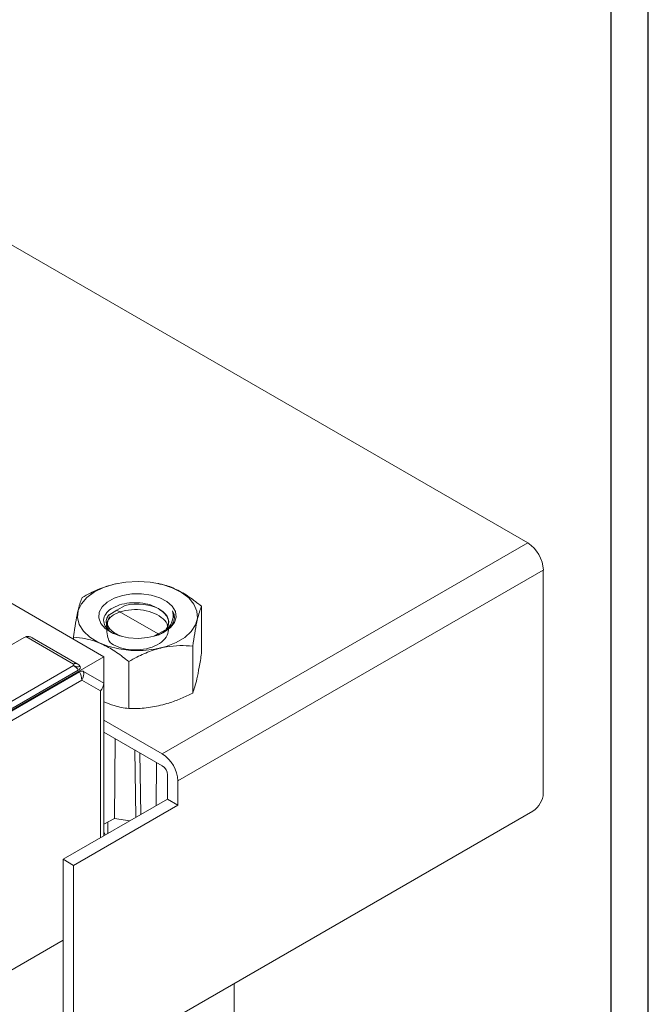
# Model space of a CAD drawing. Header units: millimetres. Extents: x 0 to 841, y 0 to 594.
# Tile 10 of 11: x 756 to 841, y 164 to 297. Entities that reach past the tile are written whole.
import ezdxf

# ---------------------------------------------------------------- set-up
doc = ezdxf.new("R2010")
doc.units = ezdxf.units.MM
doc.layers.add('FORMATO', color=7, linetype='Continuous')
doc.styles.add('SLDTEXTSTYLE2', font='TXT', dxfattribs={"width": 0.569583})

# ---------------------------------------------------------------- blocks, each defined once
blk = doc.blocks.new('SW_NOTE_0')
at = {"color": 0, "linetype": 'Continuous', "lineweight": 0, "insert": (-1.71, 0), "char_height": 1.32292, "attachment_point": 1, "rotation": 90, "style": 'SLDTEXTSTYLE2'}
blk.add_mtext('Sujeito a alteração sem aviso prévio. As informações contidas são valores de referência.                                                           Los valores demostrados pueden ser cambiados sin aviso previo. La información és de referencia solamente.', dxfattribs=at)

msp = doc.modelspace()

# ---------------------------------------------------------------- linework, layer by layer
at = {"color": 7, "linetype": 'Continuous', "lineweight": 15}
for p, q in [((824.66, 226.09), (749.36, 269.57)), ((767.25, 210.68), (700.03, 249.49)), ((775.16, 197.52), (824.66, 226.09)), ((777.29, 193.84), (826.78, 222.42)), ((826.78, 192.21), (826.78, 222.42)), ((769.06, 220.62), (769.05, 220.61)), ((774.7, 220.59), (774.55, 220.62)), ((769.01, 216.99), (770.13, 217.62)), ((780.49, 217.51), (780.49, 211.14)), ((767.82, 216.21), (767.91, 216.33)), ((767.91, 216.33), (769.01, 216.99)), ((769.01, 216.99), (774.6, 213.77)), ((776.56, 216.89), (776.77, 215.94)), ((767.87, 214.4), (767.94, 214.58)), ((774.6, 213.77), (774.07, 213.46)), ((775.6, 214.34), (774.6, 213.77)), ((774.6, 213.63), (774.6, 213.77)), ((756.46, 213.29), (739.63, 203.58)), ((763.13, 209.68), (756.7, 213.4)), ((757.52, 213.26), (763.63, 209.73)), ((763.13, 213.31), (763.13, 213.07)), ((779.3, 212.12), (779.3, 205.75)), ((692.96, 167.8), (767.25, 210.68)), ((763.13, 209.48), (695.48, 170.42)), ((763.63, 209.73), (763.68, 209.7)), ((763.68, 209.7), (763.68, 209.7)), ((767.25, 207.1), (767.25, 210.68)), ((770.62, 210.02), (770.62, 203.65)), ((696.14, 169.8), (763.79, 208.85)), ((696.28, 169.58), (763.93, 208.63)), ((764.5, 208.69), (767.25, 207.1)), ((764.27, 207.52), (696.61, 168.46)), ((766.79, 206.06), (764.27, 207.52)), ((767.25, 186.42), (767.25, 207.1)), ((766.79, 186.15), (766.79, 206.06)), ((775.16, 197.52), (767.25, 202.08)), ((775.16, 195.89), (767.25, 200.45)), ((768.77, 199.57), (768.71, 188.78)), ((771.44, 198.03), (771.6, 188.93)), ((772.11, 197.65), (772.26, 189.31)), ((774.37, 196.34), (774.33, 190.5)), ((775.87, 194.66), (775.87, 191.39)), ((777.29, 193.84), (777.29, 190.58)), ((775.87, 191.39), (761.73, 183.23)), ((775.87, 191.62), (775.87, 191.39)), ((777.29, 190.58), (775.87, 191.39)), ((777.29, 190.58), (763.14, 182.41)), ((764.56, 154.65), (825.37, 189.76)), ((767.25, 188), (768.71, 188.78)), ((767.77, 188.27), (767.77, 186.71)), ((768.71, 188.78), (770.79, 188.46)), ((767.25, 186.95), (767.44, 186.53)), ((763.14, 182.41), (761.73, 183.23)), ((761.73, 183.23), (761.73, 156.28)), ((763.14, 182.41), (763.14, 155.47)), ((709.4, 142.04), (761.73, 172.25)), ((761.73, 172.25), (709.4, 142.04)), ((784.89, 166.39), (784.89, 119.57))]:
    msp.add_line(p, q, dxfattribs=at)
at = {"color": 7, "linetype": 'Continuous', "lineweight": 15, "flags": 128}
for points in [[(768.66, 220.53), (770.24, 220.8), (771.88, 220.89), (773.51, 220.79), (775.08, 220.49), (776.51, 220.03), (777.75, 219.4), (778.75, 218.64), (779.46, 217.79), (779.86, 216.87), (779.93, 215.92), (779.66, 214.98), (779.08, 214.09), (778.2, 213.29), (777.05, 212.61), (775.69, 212.07), (774.17, 211.7), (772.56, 211.52), (770.91, 211.53), (769.3, 211.73), (767.8, 212.11), (766.45, 212.66), (765.33, 213.35), (764.47, 214.16), (763.91, 215.06), (763.68, 216), (763.78, 216.95), (764.2, 217.86), (764.94, 218.71), (765.96, 219.46), (767.22, 220.07), (768.66, 220.53)], [(769.78, 218.99), (771.04, 219.19), (772.36, 219.21), (773.64, 219.03), (774.81, 218.68), (775.78, 218.17), (776.51, 217.54), (776.94, 216.82), (777.05, 216.06), (776.83, 215.32), (776.29, 214.62), (775.47, 214.03), (774.43, 213.57), (773.21, 213.27), (771.91, 213.16), (770.6, 213.24), (769.37, 213.51), (768.29, 213.94), (767.43, 214.52), (766.85, 215.2), (766.57, 215.94), (766.63, 216.7), (767.01, 217.43), (767.7, 218.08), (768.64, 218.61), (769.78, 218.99)], [(776.56, 216.89), (776.76, 216.39), (776.8, 215.89), (776.69, 215.38), (776.43, 214.9), (776.02, 214.45), (775.48, 214.04), (775.24, 213.9)]]:
    msp.add_lwpolyline(points, dxfattribs=at)
at = {"color": 7, "linetype": 'Continuous', "lineweight": 15}
for centre, radius, start, end in [((822.18, 222.21), 4.61, 2.6055, 57.3945), ((763.43, 209.27), 0.503, 65.686, 125.6182), ((762, 207.62), 2.18, 34.4468, 58.5692), ((761.96, 207.44), 2.31, 1.9565, 31.1437), ((762.72, 208.43), 1.8, 329.2644, 8.1067), ((772.68, 193.63), 4.61, 2.6055, 57.3945), ((774.34, 194.59), 1.54, 2.6055, 57.3945), ((823.71, 192.35), 3.07, 302.6055, 357.3945)]:
    msp.add_arc(centre, radius, start, end, dxfattribs=at)
for centre, major_axis, ratio, start_param, end_param in [((771.82, 215.39), (4.23, -0.03), 0.572227, 5.877496, 8.26822), ((771.79, 215.37), (4.23, 0.03), 0.582304, 2.727177, 3.143254), ((756.81, 213.09), (0.607, 0.162), 0.51759, 1.621414, 2.048493), ((765.65, 206.71), (1.48, 0.85), 0.7174, 5.105146, 5.890544)]:
    msp.add_ellipse(centre, major_axis=major_axis, ratio=ratio, start_param=start_param, end_param=end_param, dxfattribs=at)
for points, knots in [([(769.05, 220.59), (768.51, 220.46), (767.28, 220.18), (765.7, 219.47), (764.68, 218.9), (764.32, 218.7)], [0, 0, 0, 0, 0.333038, 0.760158, 1, 1, 1, 1]), ([(780.49, 217.51), (779.93, 217.95), (778.82, 218.83), (777.07, 219.83), (775.66, 220.4), (774.9, 220.52), (774.69, 220.55)], [0, 0, 0, 0, 0.294642, 0.596313, 0.891873, 1, 1, 1, 1]), ([(764.32, 218.7), (764.23, 218.5), (764.05, 218.09), (763.77, 217.07), (763.49, 215.66), (763.28, 214.34), (763.16, 213.52), (763.13, 213.31)], [0, 0, 0, 0, 0.226918, 0.459249, 0.686874, 0.922616, 1, 1, 1, 1]), ([(775.23, 216.76), (774.98, 216.96), (774.44, 217.39), (773.24, 217.82), (771.82, 218.04), (770.36, 217.97), (769.02, 217.62), (767.96, 217.04), (767.31, 216.28), (767.14, 215.44), (767.51, 214.61), (768.07, 214.03), (768.58, 213.82), (768.68, 213.78)], [0, 0, 0, 0, 0.0809364, 0.1758542, 0.2711297, 0.3688064, 0.4664323, 0.5662828, 0.6666999, 0.7682768, 0.8714657, 0.9748082, 1, 1, 1, 1]), ([(779.3, 212.12), (779.38, 212.71), (779.56, 213.9), (779.84, 215.41), (780.12, 216.57), (780.34, 217.19), (780.46, 217.45), (780.49, 217.51)], [0, 0, 0, 0, 0.226918, 0.459249, 0.686874, 0.922616, 1, 1, 1, 1]), ([(767.82, 216.21), (767.71, 216), (767.56, 215.71), (767.56, 215.41), (767.56, 215.33)], [0, 0, 0, 0, 0.7307229, 1, 1, 1, 1]), ([(767.62, 214.94), (767.65, 214.14), (767.71, 212.73), (768.79, 212.15), (770.18, 211.64), (771.82, 211.55), (773.47, 211.81), (774.86, 212.43), (775.78, 213.32), (776.1, 214.34), (775.77, 215.37), (774.83, 216.25), (773.43, 216.86), (771.79, 217.12), (770.15, 217), (768.75, 216.54), (767.85, 215.81), (767.5, 215.06), (767.72, 214.62), (767.8, 214.47)], [0, 0, 0, 0, 0.078393, 0.137672, 0.196951, 0.25623, 0.315509, 0.374788, 0.434067, 0.493346, 0.552625, 0.611904, 0.671183, 0.730462, 0.789741, 0.84902, 0.908299, 0.967578, 1, 1, 1, 1]), ([(776.56, 216.89), (776.61, 216.52), (776.71, 215.79), (776.16, 214.72), (775.4, 213.99), (774.79, 213.69), (774.64, 213.61)], [0, 0, 0, 0, 0.300809, 0.601603, 0.903223, 1, 1, 1, 1]), ([(775.82, 214.82), (775.88, 214.92), (776.08, 215.28), (775.96, 215.81), (775.66, 216.36), (775.38, 216.62), (775.23, 216.76)], [0, 0, 0, 0, 0.156549, 0.553739, 0.750194, 1, 1, 1, 1]), ([(767.56, 215.33), (767.59, 215.23), (767.67, 214.91), (767.91, 214.61), (768.07, 214.42)], [0, 0, 0, 0, 0.329234, 1, 1, 1, 1]), ([(768.07, 214.42), (768.06, 214.43), (767.85, 214.69), (767.6, 215.28), (767.9, 215.82), (768.05, 216.09)], [0, 0, 0, 0, 0.021311, 0.511048, 1, 1, 1, 1]), ([(768.07, 214.42), (768.27, 214.23), (768.67, 213.85), (769.3, 213.59), (769.62, 213.46)], [0, 0, 0, 0, 0.491889, 1, 1, 1, 1]), ([(757.52, 213.26), (757.52, 213.26), (757.38, 213.34), (757.13, 213.43), (756.84, 213.43), (756.72, 213.4), (756.7, 213.4)], [0, 0, 0, 0, 0.006971, 0.553301, 0.908572, 1, 1, 1, 1]), ([(763.13, 213.31), (763.68, 213.26), (764.79, 213.16), (766.54, 212.64), (768.33, 211.73), (769.68, 210.79), (770.43, 210.17), (770.62, 210.02)], [0, 0, 0, 0, 0.226918, 0.459249, 0.686874, 0.922616, 1, 1, 1, 1]), ([(770.62, 210.02), (770.98, 210.23), (771.97, 210.78), (773.68, 211.53), (775.65, 212.05), (777.55, 212.23), (778.71, 212.16), (779.3, 212.12)], [0, 0, 0, 0, 0.130567, 0.355236, 0.58726, 0.791346, 1, 1, 1, 1]), ([(780.49, 211.14), (780.38, 210.5), (780.17, 209.21), (779.86, 207.68), (779.57, 206.53), (779.39, 206.01), (779.3, 205.75)], [0, 0, 0, 0, 0.2646046, 0.534947, 0.7653427, 1, 1, 1, 1]), ([(763.13, 209.68), (763.15, 209.66), (763.19, 209.63), (763.2, 209.58), (763.19, 209.52), (763.15, 209.49), (763.13, 209.48)], [0, 0, 0, 0, 0.248321, 0.499908, 0.750678, 1, 1, 1, 1]), ([(764.04, 209.35), (764, 209.35), (763.9, 209.35), (763.79, 209.3), (763.66, 209.3), (763.55, 209.31), (763.44, 209.35), (763.29, 209.4), (763.2, 209.45), (763.13, 209.48)], [0, 0, 0, 0, 0.205537, 0.404638, 0.506578, 0.601742, 0.693534, 0.80221, 1, 1, 1, 1]), ([(764.04, 209.35), (764.02, 209.4), (763.96, 209.51), (763.81, 209.63), (763.7, 209.69), (763.68, 209.7)], [0, 0, 0, 0, 0.3590309, 0.8710268, 1, 1, 1, 1]), ([(763.79, 208.85), (763.86, 208.9), (763.99, 208.99), (764.08, 209.17), (764.07, 209.29), (764.04, 209.35), (764.04, 209.35)], [0, 0, 0, 0, 0.3322213, 0.6644426, 0.996664, 1, 1, 1, 1]), ([(763.93, 208.63), (764.02, 208.67), (764.2, 208.76), (764.39, 208.74), (764.48, 208.7), (764.5, 208.69)], [0, 0, 0, 0, 0.429295, 0.85859, 1, 1, 1, 1]), ([(779.3, 205.75), (778.76, 205.5), (777.69, 204.99), (775.87, 204.31), (773.81, 203.82), (772, 203.65), (770.94, 203.65), (770.62, 203.65)], [0, 0, 0, 0, 0.1874227, 0.37655, 0.6272748, 0.8847721, 1, 1, 1, 1]), ([(770.62, 203.65), (769.97, 203.75), (768.86, 203.93), (767.72, 204.39), (767.25, 204.58)], [0, 0, 0, 0, 0.588932, 1, 1, 1, 1])]:
    msp.add_open_spline(points, degree=3, knots=knots, dxfattribs=at)
at = {"layer": 'FORMATO'}
for p, q in [((841, 0), (841, 594)), ((835.95, 5), (835.95, 584))]:
    msp.add_line(p, q, dxfattribs=at)

# ---------------------------------------------------------------- block references
at = {"color": 7, "linetype": 'Continuous', "lineweight": 0}
msp.add_blockref('SW_NOTE_0', (838.49, 12.01), dxfattribs=at)

doc.saveas('drawing.dxf')
